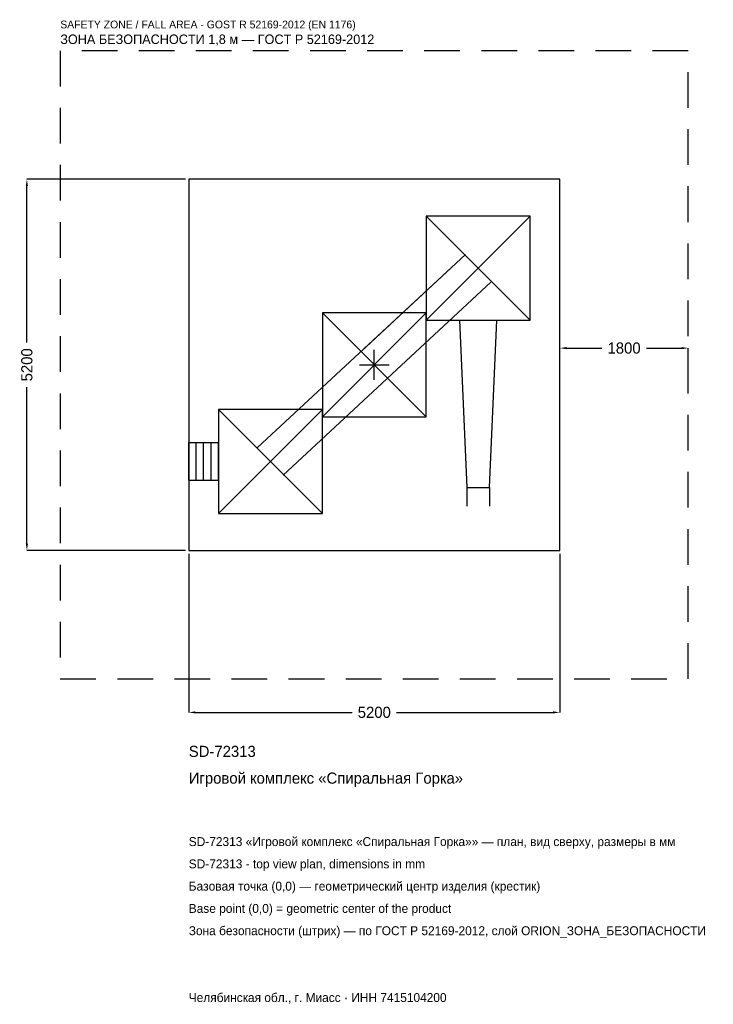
# Model space of a CAD drawing. Header units: metres. Extents: x -4969 to 4751, y -8956 to 4834.
import ezdxf

# ---------------------------------------------------------------- set-up
doc = ezdxf.new("R2010")
doc.units = ezdxf.units.M
doc.linetypes.add('DASHED', pattern=[800, 500, -300])
for name, color, linetype in [('ЗСК_ДАННЫЕ', 3, 'Continuous'), ('ЗСК_ЗОНА_БЕЗОПАСНОСТИ', 1, 'Continuous'), ('ЗСК_КОНТУР', 7, 'Continuous'), ('ЗСК_РАЗМЕРЫ', 8, 'Continuous')]:
    doc.layers.add(name, color=color, linetype=linetype)
doc.dimstyles.new('ORION', dxfattribs={"dimtxt": 156, "dimasz": 93.6, "dimexe": 1.25, "dimexo": 46.8, "dimtad": 1, "dimdec": 0, "dimcen": 2.5, "dimazin": 3, "dimtfac": 1, "dimtmove": 0, "dimatfit": 3})

# ---------------------------------------------------------------- blocks, each defined once
blk = doc.blocks.new('_CLOSEDFILLED')
at = {"color": 0, "linetype": 'BYBLOCK'}
blk.add_solid([(-1, 0.16), (0, 0), (-1, -0.16)], dxfattribs=at)
blk = doc.blocks.new('*D1')
for p, q in [((-2600, -2646.8), (-2600, -4868)), ((2600, -2646.8), (2600, -4868)), ((-2506.4, -4868), (-312, -4868)), ((312, -4868), (2506.4, -4868))]:
    blk.add_line(p, q)
at = {"layer": 'Defpoints'}
for p in [(-2600, -2600), (2600, -2600), (-2600, -4868)]:
    blk.add_point(p, dxfattribs=at)
at = {"layer": 'ЗСК_РАЗМЕРЫ', "xscale": 93.6, "yscale": 93.6, "rotation": 180}
blk.add_blockref('_CLOSEDFILLED', (-2600, -4868), dxfattribs=at)
at = {"layer": 'ЗСК_РАЗМЕРЫ', "xscale": 93.6, "yscale": 93.6}
blk.add_blockref('_CLOSEDFILLED', (2600, -4868), dxfattribs=at)
at = {"layer": 'ЗСК_РАЗМЕРЫ', "insert": (0, -4868), "char_height": 156, "attachment_point": 5}
blk.add_mtext('5200', dxfattribs=at)
blk = doc.blocks.new('*D2')
for p, q in [((-2646.8, 2600), (-4868, 2600)), ((-4868, 312), (-4868, 2506.4)), ((-4868, -2506.4), (-4868, -312)), ((-2646.8, -2600), (-4868, -2600))]:
    blk.add_line(p, q)
at = {"layer": 'Defpoints'}
for p in [(-2600, 2600), (-4868, -2600), (-2600, -2600)]:
    blk.add_point(p, dxfattribs=at)
at = {"layer": 'ЗСК_РАЗМЕРЫ', "xscale": 93.6, "yscale": 93.6}
for p, rotation in [((-4868, 2600), 90), ((-4868, -2600), 270)]:
    blk.add_blockref('_CLOSEDFILLED', p, dxfattribs=dict(at, rotation=rotation))
at = {"layer": 'ЗСК_РАЗМЕРЫ', "insert": (-4868, 0), "char_height": 156, "attachment_point": 5, "rotation": 90}
blk.add_mtext('5200', dxfattribs=at)
blk = doc.blocks.new('*D3')
for p, q in [((2600, 46.8), (2600, 234)), ((2693.6, 234), (3188, 234)), ((3812, 234), (4306.4, 234)), ((4400, 46.8), (4400, 234))]:
    blk.add_line(p, q)
at = {"layer": 'Defpoints'}
for p in [(2600, 234), (2600, 0), (4400, 0)]:
    blk.add_point(p, dxfattribs=at)
at = {"layer": 'ЗСК_РАЗМЕРЫ', "xscale": 93.6, "yscale": 93.6, "rotation": 180}
blk.add_blockref('_CLOSEDFILLED', (2600, 234), dxfattribs=at)
at = {"layer": 'ЗСК_РАЗМЕРЫ', "xscale": 93.6, "yscale": 93.6}
blk.add_blockref('_CLOSEDFILLED', (4400, 234), dxfattribs=at)
at = {"layer": 'ЗСК_РАЗМЕРЫ', "insert": (3500, 234), "char_height": 156, "attachment_point": 5}
blk.add_mtext('1800', dxfattribs=at)
blk = doc.blocks.new('ОРИОН SD-72313 Игровой комплекс Спиральная Горка')
at = {"layer": 'ЗСК_ЗОНА_БЕЗОПАСНОСТИ', "linetype": 'DASHED'}
blk.add_lwpolyline([(-4400, -4400), (4400, -4400), (4400, 4400), (-4400, 4400)], close=True, dxfattribs=at)
at = {"layer": 'ЗСК_КОНТУР'}
for p, q in [((728, 624), (2184, 2080)), ((728, 2080), (2184, 624)), ((-1634.3, -1159.9), (1277.7, 1544.1)), ((1277.7, 1544.1), (-178.3, 192.1)), ((-1277.7, -1544.1), (1634.3, 1159.9)), ((1634.3, 1159.9), (178.3, -192.1)), ((-728, -728), (728, 728)), ((-728, 728), (728, -728)), ((-2184, -2080), (-728, -624)), ((-2184, -624), (-728, -2080)), ((-2600, -1089.9), (-2184, -1089.9)), ((-2600, -1614.1), (-2600, -1089.9)), ((-2496, -1614.1), (-2496, -1089.9)), ((-2392, -1614.1), (-2392, -1089.9)), ((-2288, -1614.1), (-2288, -1089.9)), ((-2184, -1614.1), (-2184, -1089.9)), ((-2600, -1614.1), (-2184, -1614.1)), ((1298.8, -1716), (1298.8, -1978.1)), ((1613.2, -1716), (1613.2, -1978.1))]:
    blk.add_line(p, q, dxfattribs=at)
for points in [[(-2600, -2600), (2600, -2600), (2600, 2600), (-2600, 2600)], [(728, 624), (2184, 624), (2184, 2080), (728, 2080)], [(-728, -728), (728, -728), (728, 728), (-728, 728)], [(-2184, -2080), (-728, -2080), (-728, -624), (-2184, -624)]]:
    blk.add_lwpolyline(points, close=True, dxfattribs=at)
blk.add_lwpolyline([(1193.9, 624), (1298.8, -1716), (1613.2, -1716), (1718.1, 624)], dxfattribs=at)
at = {"layer": 'ЗСК_РАЗМЕРЫ'}
for p, q in [((0, -208), (0, 208)), ((-208, 0), (208, 0))]:
    blk.add_line(p, q, dxfattribs=at)
at = {"layer": 'ЗСК_ДАННЫЕ'}
for tag, p in [('АРТИКУЛ', (-2600, -5492)), ('НАИМЕНОВАНИЕ', (-2600, -5866.4))]:
    blk.add_attdef(tag, p, '', height=156, dxfattribs=at)
at = {"layer": 'ЗСК_ДАННЫЕ', "flags": 1}
for tag, p in [('ПРОИЗВОДИТЕЛЬ', (-2600, -6240.8)), ('ТЕЛЕФОН', (-2600, -6615.2)), ('САЙТ', (-2600, -7364)), ('АДРЕС', (-2600, -7738.4)), ('РЕКВИЗИТЫ', (-2600, -8112.8)), ('ГАБАРИТЫ', (-2600, -8487.2)), ('ЗОНА_БЕЗОПАСНОСТИ', (-2600, -8861.6))]:
    blk.add_attdef(tag, p, '', height=156, dxfattribs=at)
at = {"layer": 'ЗСК_ЗОНА_БЕЗОПАСНОСТИ', "color": 1}
for s, height, p in [('SAFETY ZONE / FALL AREA - GOST R 52169-2012 (EN 1176)', 109.2, (-4400, 4712)), ('ЗОНА БЕЗОПАСНОСТИ 1,8 м — ГОСТ Р 52169-2012', 132.6, (-4400, 4493.6))]:
    blk.add_text(s, height=height, dxfattribs=at).set_placement(p)
at = {"layer": 'ЗСК_РАЗМЕРЫ'}
dim = blk.add_linear_dim(base=(-4868, -2600), p1=(-2600, -2600), p2=(-2600, 2600), angle=90, dimstyle='ORION', dxfattribs=at)
dim.commit()
dim.dimension.update_dxf_attribs({"geometry": '*D2', "text_midpoint": (-4868, 0)})
for base, p1, p2, picture, middle in [((2600, 234), (2600, 0), (4400, 0), '*D3', (3500, 234)), ((-2600, -4868), (-2600, -2600), (2600, -2600), '*D1', (0, -4868))]:
    dim = blk.add_linear_dim(base=base, p1=p1, p2=p2, dimstyle='ORION', dxfattribs=at)
    dim.commit()
    dim.dimension.update_dxf_attribs({"geometry": picture, "text_midpoint": middle})

msp = doc.modelspace()

# ---------------------------------------------------------------- block references
msp.add_blockref('ОРИОН SD-72313 Игровой комплекс Спиральная Горка', (0, 0)).add_auto_attribs({'АРТИКУЛ': 'SD-72313', 'НАИМЕНОВАНИЕ': 'Игровой комплекс «Спиральная Горка»'})

# ---------------------------------------------------------------- texts
at = {"layer": 'ЗСК_ДАННЫЕ', "color": 3}
for s, p in [('SD-72313 «Игровой комплекс «Спиральная Горка»» — план, вид сверху, размеры в мм', (-2600, -6740)), ('SD-72313 - top view plan, dimensions in mm', (-2600, -7052)), ('Челябинская обл., г. Миасс · ИНН 7415104200', (-2600, -8924))]:
    msp.add_text(s, height=124.8, dxfattribs=at).set_placement(p)
at = {"layer": 'ЗСК_ДАННЫЕ', "color": 7}
for s, p in [('Базовая точка (0,0) — геометрический центр изделия (крестик)', (-2600, -7364)), ('Base point (0,0) = geometric center of the product', (-2600, -7676))]:
    msp.add_text(s, height=124.8, dxfattribs=at).set_placement(p)
at = {"layer": 'ЗСК_ДАННЫЕ', "color": 1}
msp.add_text('Зона безопасности (штрих) — по ГОСТ Р 52169-2012, слой ORION_ЗОНА_БЕЗОПАСНОСТИ', height=124.8, dxfattribs=at).set_placement((-2600, -7988))

doc.saveas('drawing.dxf')
